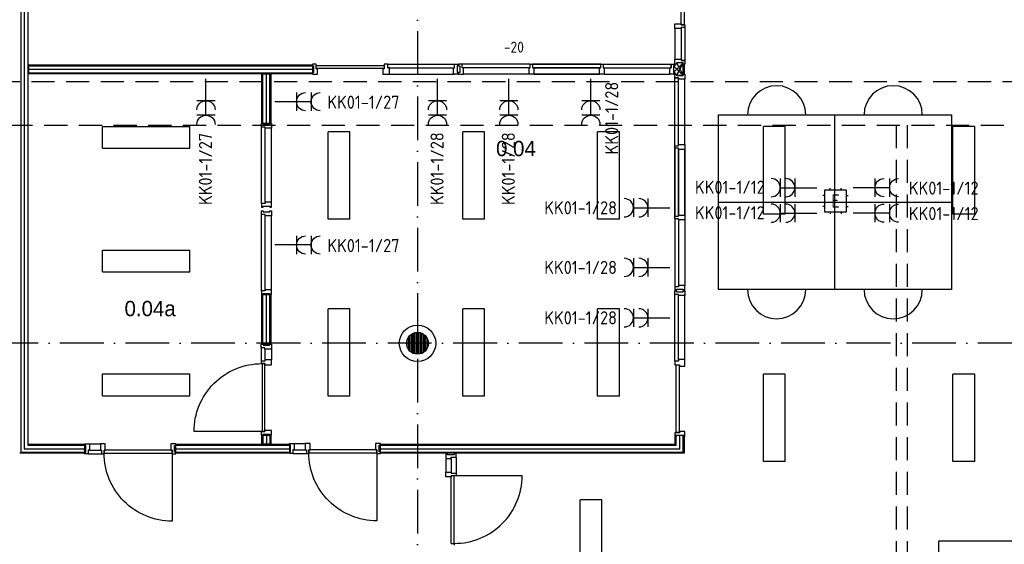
# Model space of a CAD drawing. Header units: millimetres. Extents: x 90707 to 259985, y -1262 to 84291.
# Tile 66 of 75: x 209184 to 222703, y 55048 to 62252. Entities that reach past the tile are written whole.
import ezdxf
from ezdxf.enums import TextEntityAlignment as Align

# ---------------------------------------------------------------- set-up
doc = ezdxf.new("R2010")
doc.units = ezdxf.units.MM
doc.header["$LTSCALE"] = 100
doc.linetypes.add('DASHDOT', pattern=[9, 6, -1.5, 0, -1.5])
doc.linetypes.add('HIDDEN', pattern=[9.525, 6.35, -3.175])
doc.layers.get('0').update_dxf_attribs({"linetype": 'CONTINUOUS'})
for name, color, linetype in [('02-61-70-lijn070', 130, 'CONTINUOUS'), ('AANSLWCD', 3, 'CONTINUOUS'), ('ABNSLWCD_ATTRIB', 2, 'CONTINUOUS'), ('AL$7----_STRAMIEN', 1, 'DASHDOT'), ('AL21K---_ISOLATIE', 1, 'CONTINUOUS'), ('AL22----_BINNENWAND', 7, 'CONTINUOUS'), ('AL31----_BUITENKOZ', 7, 'CONTINUOUS'), ('AL32----_BINNENKOZ', 7, 'CONTINUOUS'), ('AL32----_KOZIJNMERK', 1, 'CONTINUOUS'), ('ALL-----_REFLIJNEN', 8, 'CONTINUOUS'), ('ARMATUUR', 8, 'CONTINUOUS'), ('EB62203-_ATTRIB', 2, 'CONTINUOUS'), ('EB6721--_ATTRIB', 2, 'CONTINUOUS'), ('EL62203-_KRACHT-WCD230', 3, 'CONTINUOUS'), ('EL63103-_LICHT-WCD230V', 3, 'CONTINUOUS'), ('EL6441--_DATACOM', 3, 'CONTINUOUS'), ('EL6721--_GEB-BEH-AUTO', 3, 'CONTINUOUS'), ('VOLGNUMMER', 7, 'CONTINUOUS'), ('W-INSTALLATIE', 8, 'HIDDEN')]:
    doc.layers.add(name, color=color, linetype=linetype)
doc.styles.add('1_8', font='ISO', dxfattribs={"height": 1.8})
doc.styles.add('BURO-035', font='BUROFONT.shx', dxfattribs={"height": 350})
doc.styles.get("Standard").update_dxf_attribs({"font": 'iso.shx'})

# ---------------------------------------------------------------- blocks, each defined once
blk = doc.blocks.new('ES3W2A')
for p, q in [((1.25, 2), (-1.25, 2)), ((0, 2), (0, -3)), ((1.25, 0), (-1.25, 0))]:
    blk.add_line(p, q)
for centre in [(0, 3.25), (0, 1.25)]:
    blk.add_arc(centre, 1.25, 180, 0)
at = {"style": '1_8'}
for tag, flags, p in [('VERMOGEN', 9, (-2.5, 5)), ('GROEP', 8, (0, 5)), ('SCHAK', 8, (2.5, 5)), ('GELIJK', 9, (5, 5)), ('TAL', 8, (2.5, 5)), ('KAST', 9, (7, 5))]:
    blk.add_attdef(tag, text='', height=1.8, rotation=90, dxfattribs=dict(at, flags=flags)).set_placement(p, align=Align.MIDDLE_CENTER)
at = {"style": '1_8', "width": 0.7, "flags": 8}
blk.add_attdef('DOEL', text='', height=1.8, rotation=90, dxfattribs=at).set_placement((-2.5, 5), align=Align.MIDDLE_LEFT)
at = {"style": '1_8', "flags": 9}
blk.add_attdef('M_CODE', text='', height=1.8, dxfattribs=at).set_placement((0, 0), align=Align.MIDDLE_CENTER)
blk = doc.blocks.new('ES1116A2')
at = {"ltscale": 0.5}
for p, q in [((-0.75, 1.5), (-0.75, 1.75)), ((0.75, 1.5), (0.75, 1.75)), ((-1.5, 0.75), (-1.75, 0.75)), ((1.5, 0.75), (1.75, 0.75)), ((-1.5, -0.75), (-1.75, -0.75)), ((1.5, -0.75), (1.75, -0.75)), ((-0.75, -1.5), (-0.75, -1.75)), ((0.75, -1.5), (0.75, -1.75))]:
    blk.add_line(p, q, dxfattribs=at)
blk.add_lwpolyline([(-1.5, -1.5), (1.5, -1.5), (1.5, 1.5), (-1.5, 1.5)], close=True)
at = {"ltscale": 0.5, "style": '1_8'}
for tag, flags, p in [('VERMOGEN', 9, (-2.5, 3.5)), ('GROEP', 8, (0, 3.5)), ('SCHAK', 8, (2.5, 3.5)), ('KAST', 9, (7, 3.5)), ('DOEL', 8, (-2.5, 0))]:
    blk.add_attdef(tag, text='', height=1.8, rotation=90, dxfattribs=dict(at, flags=flags)).set_placement(p, align=Align.MIDDLE_LEFT)
for tag, flags, p in [('GELIJK', 9, (5, 3.5)), ('TAL', 8, (2.5, 3.5))]:
    blk.add_attdef(tag, text='', height=1.8, rotation=90, dxfattribs=dict(at, flags=flags)).set_placement(p, align=Align.MIDDLE_CENTER)
at = {"ltscale": 0.5, "style": '1_8', "flags": 8}
for tag, p in [('NUMMER', (0, 3)), ('CODE', (0, 0))]:
    blk.add_attdef(tag, text='', height=1.8, dxfattribs=at).set_placement(p, align=Align.MIDDLE)
at = {"ltscale": 0.5, "style": '1_8', "flags": 9}
blk.add_attdef('M_CODE', text='', height=1.8, dxfattribs=at).set_placement((0, 0), align=Align.MIDDLE_CENTER)
blk = doc.blocks.new('tafela')
at = {"layer": '02-61-70-lijn070', "color": 9}
for p, q in [((-1600, -1200), (-1600, 1200)), ((-1600, 1200), (1600, 1200)), ((0, -1200), (0, 1200)), ((1600, 1200), (1600, -1200)), ((-1600, 0), (1600, 0)), ((1600, -1200), (-1600, -1200))]:
    blk.add_line(p, q, dxfattribs=at)
for centre, start, end in [((-800, 1200), 0, 180), ((800, 1200), 0, 180), ((-800, -1200), 180, 0), ((800, -1200), 180, 0)]:
    blk.add_arc(centre, 400, start, end, dxfattribs=at)
blk = doc.blocks.new('A$Cca306792')
at = {"layer": 'AL$7----_STRAMIEN', "color": 1}
for points in [[(123528, 78659), (123528, 50404)], [(146222, 59070), (2867, 59070)]]:
    blk.add_lwpolyline(points, dxfattribs=at)
at = {"layer": 'AL22----_BINNENWAND', "color": 8, "linetype": 'Continuous'}
for p, q in [((118081, 76230), (118081, 57575)), ((118176, 76230), (118176, 57670)), ((127010, 62904), (127010, 62853)), ((127199, 62954), (127148, 62954)), ((127060, 62715), (127111, 62715)), ((123488, 58925), (123488, 59214)), ((123488, 58925), (123488, 59214)), ((123508, 58921), (123508, 59218)), ((123508, 58921), (123508, 59218)), ((123528, 58920), (123528, 59220)), ((123528, 58920), (123528, 59220)), ((123548, 58921), (123548, 59218)), ((123548, 58921), (123548, 59218)), ((123568, 58925), (123568, 59214)), ((123568, 58925), (123568, 59214)), ((123388, 59016), (123388, 59123)), ((123388, 59016), (123388, 59123)), ((123408, 58980), (123408, 59160)), ((123408, 58980), (123408, 59160)), ((123428, 58958), (123428, 59181)), ((123428, 58958), (123428, 59181)), ((123448, 58943), (123448, 59196)), ((123448, 58943), (123448, 59196)), ((123468, 58932), (123468, 59207)), ((123468, 58932), (123468, 59207)), ((123588, 58932), (123588, 59207)), ((123588, 58932), (123588, 59207)), ((123608, 58943), (123608, 59196)), ((123608, 58943), (123608, 59196)), ((123628, 58958), (123628, 59181)), ((123628, 58958), (123628, 59181)), ((123648, 58980), (123648, 59160)), ((123648, 58980), (123648, 59160)), ((123668, 59016), (123668, 59123)), ((123668, 59016), (123668, 59123)), ((118128, 57622), (118957, 57622)), ((118176, 57670), (118957, 57670)), ((118191, 57685), (118957, 57685)), ((118957, 57685), (118957, 57560)), ((118957, 57560), (118066, 57560)), ((118081, 57575), (118957, 57575))]:
    blk.add_line(p, q, dxfattribs=at)
at = {"layer": 'AL22----_BINNENWAND', "color": 8}
for p, q in [((123919, 57488), (123919, 57302)), ((123991, 57488), (123991, 57302)), ((124058, 57505), (124058, 57285)), ((123991, 56322), (124031, 56322)), ((124031, 56322), (124031, 56297))]:
    blk.add_line(p, q, dxfattribs=at)
blk.add_lwpolyline([(118191, 62896), (122086, 62896), (122086, 62771), (118191, 62771)], close=True, dxfattribs=at)
at = {"layer": 'AL22----_BINNENWAND', "color": 8, "linetype": 'Continuous'}
for points in [[(118191, 62881), (122086, 62881)], [(122086, 62904), (122086, 62879), (122102, 62879), (122102, 62787), (122086, 62787), (122086, 62765), (122153, 62765), (122153, 62837), (122136, 62837), (122136, 62904), (122086, 62904)], [(123070, 62904), (123070, 62841), (123053, 62841), (123053, 62765), (123143, 62765), (123143, 62853), (123120, 62853), (123120, 62904)], [(123120, 62904), (123070, 62904)], [(123120, 62904), (124037, 62904)], [(124087, 62904), (124087, 62879), (124071, 62879), (124071, 62787), (124087, 62787), (124087, 62765), (124020, 62765), (124020, 62853), (124037, 62853), (124037, 62904), (124087, 62904)], [(124092, 62904), (124092, 62879), (124108, 62879), (124108, 62787), (124092, 62787), (124092, 62765), (124159, 62765), (124159, 62853), (124142, 62853), (124142, 62904), (124092, 62904)], [(125076, 62904), (124142, 62904)], [(125109, 62904), (125109, 62853), (125126, 62853), (125126, 62765), (125059, 62765), (125059, 62853), (125076, 62853), (125076, 62904), (125109, 62904)], [(125109, 62904), (126043, 62904)], [(126043, 62904), (125109, 62904)], [(126076, 62904), (126076, 62853), (126093, 62853), (126093, 62765), (126026, 62765), (126026, 62853), (126043, 62853), (126043, 62904), (126076, 62904)], [(126076, 62904), (127010, 62904)], [(127060, 62904), (127060, 62879), (127044, 62879), (127044, 62787), (127060, 62787), (127060, 62765), (126993, 62765), (126993, 62853), (127010, 62853), (127010, 62904), (127060, 62904)], [(127044, 62787), (127174, 62920)], [(127044, 62879), (127177, 62749)], [(127199, 62904), (127174, 62904), (127174, 62920), (127082, 62920), (127082, 62904), (127060, 62904), (127060, 62971), (127148, 62971), (127148, 62954), (127199, 62954), (127199, 62904)], [(127082, 62920), (127177, 62749)], [(127177, 62749), (127085, 62749), (127174, 62920), (127085, 62749), (127085, 62749)], [(127169, 62904), (127169, 62765)], [(127189, 62904), (127189, 62765)], [(118191, 62786), (122086, 62786)], [(121406, 62089), (121406, 62771)], [(121453, 62089), (121453, 62771)], [(121501, 62089), (121501, 62771)], [(123120, 62853), (124020, 62853)], [(123143, 62765), (124037, 62765)], [(125059, 62853), (124159, 62853)], [(125059, 62765), (124159, 62765)], [(125059, 62765), (124159, 62765)], [(125126, 62853), (126026, 62853)], [(126026, 62853), (125126, 62853)], [(125126, 62765), (126026, 62765)], [(126026, 62765), (125126, 62765)], [(125126, 62765), (126026, 62765)], [(126026, 62765), (125126, 62765)], [(126093, 62853), (126993, 62853)], [(126093, 62765), (126993, 62765)], [(127060, 62765), (127085, 62765), (127085, 62749), (127177, 62749), (127177, 62765), (127199, 62765), (127199, 62698), (127111, 62698), (127111, 62715), (127060, 62715), (127060, 62765)], [(127060, 61781), (127060, 62715)], [(127111, 61798), (127111, 62698)], [(127199, 61798), (127199, 62698)], [(121384, 62089), (121409, 62089), (121409, 62073), (121498, 62073), (121498, 62089), (121523, 62089), (121523, 62022), (121435, 62022), (121435, 62039), (121384, 62039), (121384, 62089)], [(127060, 61253), (127060, 62170)], [(121384, 60989), (121384, 62039)], [(121435, 61006), (121435, 62022)], [(121523, 61006), (121523, 62022)], [(127060, 61781), (127111, 61781), (127111, 61798), (127199, 61798), (127199, 61731), (127111, 61731), (127111, 61748), (127060, 61748), (127060, 61781)], [(127060, 60814), (127060, 61748)], [(127060, 61748), (127060, 60814)], [(127111, 60831), (127111, 61731)], [(127111, 61731), (127111, 60831)], [(127199, 60831), (127199, 61731)], [(127199, 61731), (127199, 60831)], [(127199, 60831), (127199, 61731)], [(127199, 61731), (127199, 60831)], [(127060, 61253), (127060, 61203)], [(121384, 60939), (121409, 60939), (121409, 60955), (121498, 60955), (121498, 60939), (121523, 60939), (121523, 61006), (121435, 61006), (121435, 60989), (121384, 60989), (121384, 60939)], [(121384, 60889), (121409, 60889), (121409, 60873), (121498, 60873), (121498, 60889), (121523, 60889), (121523, 60822), (121435, 60822), (121435, 60839), (121384, 60839), (121384, 60889)], [(121384, 59789), (121384, 60839)], [(121435, 59806), (121435, 60822)], [(121523, 59806), (121523, 60822)], [(127060, 60814), (127111, 60814), (127111, 60831), (127199, 60831), (127199, 60764), (127111, 60764), (127111, 60781), (127060, 60781), (127060, 60814)], [(127060, 60781), (127060, 59847)], [(127111, 60764), (127111, 59864)], [(127199, 60764), (127199, 59864)], [(127199, 60764), (127199, 59864)], [(121384, 59739), (121409, 59739), (121409, 59755), (121498, 59755), (121498, 59739), (121523, 59739), (121523, 59806), (121435, 59806), (121435, 59789), (121384, 59789), (121384, 59739)], [(127060, 59797), (127085, 59797), (127085, 59813), (127177, 59813), (127177, 59797), (127199, 59797), (127199, 59864), (127111, 59864), (127111, 59847), (127060, 59847), (127060, 59797)], [(127060, 59792), (127085, 59792), (127085, 59776), (127177, 59776), (127177, 59792), (127199, 59792), (127199, 59725), (127111, 59725), (127111, 59742), (127060, 59742), (127060, 59792)], [(121406, 59058), (121406, 59739)], [(121453, 59058), (121453, 59739)], [(121501, 59058), (121501, 59739)], [(127060, 58825), (127060, 59742)], [(127111, 58825), (127111, 59725)], [(127199, 58848), (127199, 59742)], [(121382, 59058), (121407, 59058), (121407, 59042), (121499, 59042), (121499, 59058), (121521, 59058), (121521, 58991), (121433, 58991), (121433, 59008), (121382, 59008), (121382, 59058)], [(121382, 59008), (121382, 58824)], [(121433, 58991), (121433, 58841)], [(121521, 58991), (121521, 58841)], [(121382, 58824), (121382, 58791), (121433, 58791), (121433, 58774), (121521, 58774), (121521, 58841), (121433, 58841), (121433, 58824), (121382, 58824), (121382, 58791)], [(127060, 58775), (127123, 58775), (127123, 58758), (127199, 58758), (127199, 58848), (127111, 58848), (127111, 58825), (127060, 58825)], [(127060, 58825), (127060, 58775)], [(121382, 57807), (121407, 57807), (121407, 57823), (121499, 57823), (121499, 57807), (121521, 57807), (121521, 57874), (121433, 57874), (121433, 57857), (121382, 57857), (121382, 57807)], [(121406, 57808), (121406, 57685)], [(121453, 57808), (121453, 57685)], [(121501, 57808), (121501, 57685)], [(123019, 57575), (127176, 57575), (127176, 57807)], [(123019, 57622), (127128, 57622), (127128, 57807)], [(123019, 57670), (127081, 57670), (127081, 57807)], [(127060, 57791), (127085, 57791), (127085, 57807), (127177, 57807), (127177, 57791), (127199, 57791), (127199, 57858), (127127, 57858), (127127, 57841), (127060, 57841), (127060, 57791)], [(118957, 57551), (118957, 57576), (118973, 57576), (118973, 57668), (118957, 57668), (118957, 57690), (119024, 57690), (119024, 57602), (119007, 57602), (119007, 57551), (118957, 57551)], [(119024, 57690), (119174, 57690)], [(119024, 57602), (119174, 57602)], [(119191, 57551), (119224, 57551), (119224, 57602), (119241, 57602), (119241, 57690), (119174, 57690), (119174, 57602), (119191, 57602), (119191, 57551), (119224, 57551)], [(120208, 57551), (120208, 57576), (120192, 57576), (120192, 57668), (120208, 57668), (120208, 57690), (120141, 57690), (120141, 57602), (120158, 57602), (120158, 57551), (120208, 57551)], [(120208, 57670), (121768, 57670)], [(120208, 57622), (121768, 57622)], [(121768, 57555), (121768, 57580), (121784, 57580), (121784, 57672), (121768, 57672), (121768, 57694), (121835, 57694), (121835, 57606), (121818, 57606), (121818, 57555), (121768, 57555)], [(121835, 57694), (121985, 57694)], [(121835, 57606), (121985, 57606)], [(122002, 57555), (122035, 57555), (122035, 57606), (122052, 57606), (122052, 57694), (121985, 57694), (121985, 57606), (122002, 57606), (122002, 57555), (122035, 57555)], [(123019, 57555), (123019, 57580), (123003, 57580), (123003, 57672), (123019, 57672), (123019, 57694), (122952, 57694), (122952, 57606), (122969, 57606), (122969, 57555), (123019, 57555)], [(119007, 57551), (119191, 57551)], [(120208, 57575), (121768, 57575)], [(121818, 57555), (122002, 57555)]]:
    blk.add_lwpolyline(points, dxfattribs=at)
for points in [[(123068, 62884), (123068, 62843), (122138, 62843), (122138, 62884)], [(121391, 62089), (121391, 62771), (121516, 62771), (121516, 62089)], [(121391, 59058), (121391, 59739), (121516, 59739), (121516, 59058)], [(121433, 58791), (121393, 58791), (121393, 57857), (121433, 57857)], [(127080, 58773), (127121, 58773), (127121, 57843), (127080, 57843)], [(121516, 57808), (121516, 57685), (121391, 57685), (121391, 57808)], [(123019, 57685), (127066, 57685), (127066, 57807), (127191, 57807), (127191, 57560), (123019, 57560)], [(118191, 57685), (118191, 57685), (118191, 57685)], [(119224, 57602), (119224, 57562), (120158, 57562), (120158, 57602)], [(120208, 57685), (121768, 57685), (121768, 57560), (120208, 57560)], [(122035, 57606), (122035, 57566), (122969, 57566), (122969, 57606)]]:
    blk.add_lwpolyline(points, close=True, dxfattribs=at)
for points in [[(121393, 57857), (120459, 57857, -0.414214), (121393, 58791, -0.414214)], [(120158, 57562), (120158, 56628, -0.414214), (119224, 57562, -0.414214)], [(122969, 57566), (122969, 56632, -0.414214), (122035, 57566, -0.414214)]]:
    blk.add_lwpolyline(points, format="xyb", dxfattribs=at)
at = {"layer": 'AL22----_BINNENWAND', "color": 8}
for points in [[(124058, 57555), (124033, 57555), (124033, 57539), (123941, 57539), (123941, 57555), (123919, 57555), (123919, 57488), (123991, 57488), (123991, 57505), (124058, 57505), (124058, 57555)], [(124058, 57285), (124058, 57252), (123991, 57252), (123991, 57235), (123919, 57235), (123919, 57302), (123991, 57302), (123991, 57285), (124058, 57285), (124058, 57252)], [(123991, 56322), (123991, 57252)], [(124965, 57252), (124022, 57252)], [(124031, 56322), (124031, 57252)]]:
    blk.add_lwpolyline(points, dxfattribs=at)
at = {"layer": 'AL22----_BINNENWAND', "color": 8, "linetype": 'Continuous'}
for radius in [250, 250, 150, 150]:
    blk.add_circle((123528, 59070), radius, dxfattribs=at)
at = {"layer": 'AL22----_BINNENWAND', "color": 8}
blk.add_arc((124034, 57253), 931, 269.7902, 359.9639, dxfattribs=at)
at = {"layer": 'AL31----_BUITENKOZ', "color": 8, "linetype": 'Continuous'}
blk.add_lwpolyline([(127189, 63443), (127148, 63443), (127148, 64373), (127189, 64373)], close=True, dxfattribs=at)
at = {"layer": 'AL32----_BINNENKOZ', "color": 8}
for points in [[(127199, 63408), (127148, 63408), (127148, 63391), (127060, 63391), (127060, 63458), (127148, 63458), (127148, 63441), (127199, 63441), (127199, 63408)], [(127199, 63408), (127199, 62954)], [(127060, 63391), (127060, 62971)], [(127148, 63391), (127148, 62971)]]:
    blk.add_lwpolyline(points, dxfattribs=at)
at = {"layer": 'ALL-----_REFLIJNEN', "color": 8, "linetype": 'Continuous'}
blk.add_line((118128, 76230), (118128, 57622), dxfattribs=at)
blk.add_lwpolyline([(118191, 62833), (122086, 62833)], dxfattribs=at)
at = {"layer": 'ARMATUUR', "color": 8}
for points in [[(119201, 62049), (120401, 62049)], [(119201, 61749), (119201, 62049)], [(120401, 61749), (120401, 62049)], [(122299, 60773), (122299, 61973)], [(122599, 61973), (122299, 61973)], [(122599, 60773), (122599, 61973)], [(124149, 60773), (124149, 61973)], [(124449, 61973), (124149, 61973)], [(124449, 60773), (124449, 61973)], [(125999, 60773), (125999, 61973)], [(126299, 61973), (125999, 61973)], [(126299, 60773), (126299, 61973)], [(128578, 62045), (128278, 62045)], [(128278, 60845), (128278, 62045)], [(128578, 60845), (128578, 62045)], [(130878, 60845), (130878, 62045)], [(131178, 62045), (130878, 62045)], [(131178, 60845), (131178, 62045)], [(119201, 61749), (120401, 61749)], [(128578, 60845), (128278, 60845)], [(131178, 60845), (130878, 60845)], [(122599, 60773), (122299, 60773)], [(124449, 60773), (124149, 60773)], [(126299, 60773), (125999, 60773)], [(119201, 60049), (119201, 60349)], [(119201, 60349), (120401, 60349)], [(120401, 60049), (120401, 60349)], [(119201, 60049), (120401, 60049)], [(122299, 58345), (122299, 59545)], [(122599, 59545), (122299, 59545)], [(122599, 58345), (122599, 59545)], [(124149, 58345), (124149, 59545)], [(124449, 59545), (124149, 59545)], [(124449, 58345), (124449, 59545)], [(125999, 58345), (125999, 59545)], [(126299, 59545), (125999, 59545)], [(126299, 58345), (126299, 59545)], [(119201, 58349), (119201, 58649)], [(119201, 58649), (120401, 58649)], [(120401, 58349), (120401, 58649)], [(128278, 57445), (128278, 58645)], [(128578, 58645), (128278, 58645)], [(128578, 57445), (128578, 58645)], [(130878, 57445), (130878, 58645)], [(131178, 58645), (130878, 58645)], [(131178, 57445), (131178, 58645)], [(119201, 58349), (120401, 58349)], [(122599, 58345), (122299, 58345)], [(124449, 58345), (124149, 58345)], [(126299, 58345), (125999, 58345)], [(128578, 57445), (128278, 57445)], [(131178, 57445), (130878, 57445)], [(125759, 55722), (125759, 56922)], [(126059, 56922), (125759, 56922)], [(126059, 55722), (126059, 56922)]]:
    blk.add_lwpolyline(points, dxfattribs=at)
at = {"layer": 'AL21K---_ISOLATIE', "color": 8, "style": 'BURO-035'}
for s, p in [('0.04', (124606, 61640)), ('0.04a', (119505, 59442))]:
    blk.add_text(s, height=210, dxfattribs=at).set_placement(p)
at = {"layer": 'AL32----_KOZIJNMERK', "color": 8, "insert": (124713, 63212), "char_height": 150, "width": 1868, "attachment_point": 1}
blk.add_mtext('-20', dxfattribs=at)
at = {"layer": 'VOLGNUMMER', "color": 252, "linetype": 'ByBlock'}
for tag, p in [('0.28', (16187, 74214)), ('0.16', (78893, 73105)), ('0.17', (62961, 72994)), ('0.29', (35887, 72529)), ('0.18', (53124, 64542)), ('0.701', (85482, 63517)), ('0.32', (36092, 63166)), ('0.30', (29366, 63128)), ('0.12', (90689, 63024)), ('0.29A', (33165, 62745)), ('0.30', (38191, 61494)), ('0.19', (61479, 61433)), ('0.27', (17657, 61363)), ('0.14', (89762, 60088)), ('0.33', (45869, 59450)), ('0.15', (73454, 57402)), ('0.801', (112714, 57073)), ('0.25', (28058, 57013)), ('0.18A', (61029, 56759)), ('0.26A', (36299, 54851)), ('0.20', (60895, 53506)), ('0.800', (90980, 50804)), ('0.25A', (73288, 48435)), ('0.21', (58702, 48178)), ('0.300', (94483, 48257)), ('0.24', (35041, 47783)), ('0.102', (87631, 47613)), ('0.26', (18559, 46119)), ('0.203', (95795, 46197)), ('0.802', (68387, 42721)), ('0.204', (95497, 42149)), ('0.07B', (66790, 38909)), ('0.702', (95327, 36513))]:
    blk.add_attdef(tag, text='', height=250, dxfattribs=at).set_placement(p, align=Align.MIDDLE_CENTER)
at = {"layer": 'VOLGNUMMER', "color": 8, "linetype": 'ByBlock'}
blk.add_attdef('0.600', text='', height=250, dxfattribs=at).set_placement((96800, 48300), align=Align.MIDDLE_CENTER)

msp = doc.modelspace()

# ---------------------------------------------------------------- linework, layer by layer
at = {"layer": 'W-INSTALLATIE', "ltscale": 0.5}
for p, q in [((208868, 61405), (223868, 61405)), ((208568, 60805), (224418, 60805)), ((221218, 60805), (221218, 51330)), ((221368, 60805), (221368, 51180))]:
    msp.add_line(p, q, dxfattribs=at)

# ---------------------------------------------------------------- block references
at = {"layer": '02-61-70-lijn070'}
msp.add_blockref('tafela', (220377, 59745), dxfattribs=at)
at = {"layer": '02-61-70-lijn070', "rotation": 270}
msp.add_blockref('tafela', (223002, 53495), dxfattribs=at)
at = {"layer": 'AANSLWCD'}
ref = msp.add_blockref('ES3W2A', (212985, 61126), dxfattribs=dict(at, xscale=-100, yscale=100, zscale=100, rotation=270))
ref.add_attrib('GROEP', 'KK01-1/27', dxfattribs={"layer": 'ABNSLWCD_ATTRIB', "color": 1, "height": 180, "rotation": 360, "style": '1_8', "flags": 8}).set_placement((214398, 61119), align=Align.MIDDLE_RIGHT)
ref = msp.add_blockref('ES3W2A', (217810, 59669), dxfattribs=dict(at, xscale=100, yscale=100, zscale=100, rotation=90))
ref.add_attrib('GROEP', 'KK01-1/28', dxfattribs={"layer": 'ABNSLWCD_ATTRIB', "color": 1, "height": 180, "style": '1_8', "flags": 8}).set_placement((217385, 59669), align=Align.MIDDLE_RIGHT)
ref = msp.add_blockref('ES3W2A', (212985, 59158), dxfattribs=dict(at, xscale=-100, yscale=100, zscale=100, rotation=270))
ref.add_attrib('GROEP', 'KK01-1/27', dxfattribs={"layer": 'ABNSLWCD_ATTRIB', "color": 1, "height": 180, "rotation": 360, "style": '1_8', "flags": 8}).set_placement((214398, 59150), align=Align.MIDDLE_RIGHT)
ref = msp.add_blockref('ES3W2A', (217810, 58850), dxfattribs=dict(at, xscale=100, yscale=100, zscale=100, rotation=90))
ref.add_attrib('GROEP', 'KK01-1/28', dxfattribs={"layer": 'ABNSLWCD_ATTRIB', "color": 1, "height": 180, "style": '1_8', "flags": 8}).set_placement((217385, 58850), align=Align.MIDDLE_RIGHT)
ref = msp.add_blockref('ES3W2A', (217810, 58158), dxfattribs=dict(at, xscale=100, yscale=100, zscale=100, rotation=90))
ref.add_attrib('GROEP', 'KK01-1/28', dxfattribs={"layer": 'ABNSLWCD_ATTRIB', "color": 1, "height": 180, "style": '1_8', "flags": 8}).set_placement((217385, 58158), align=Align.MIDDLE_RIGHT)
at = {"layer": 'EL62203-_KRACHT-WCD230'}
ref = msp.add_blockref('ES3W2A', (217026, 61139), dxfattribs=dict(at, xscale=-100, yscale=100, zscale=100, rotation=180))
ref.add_attrib('GROEP', 'KK01-1/28', dxfattribs={"layer": 'EB62203-_ATTRIB', "color": 1, "height": 180, "rotation": 90, "style": '1_8', "flags": 8}).set_placement((217312, 60401), align=Align.MIDDLE_LEFT)
ref = msp.add_blockref('ES3W2A', (211741, 61139), dxfattribs=dict(at, xscale=-100, yscale=100, zscale=100, rotation=180))
ref.add_attrib('GROEP', 'KK01-1/27', dxfattribs={"layer": 'EB62203-_ATTRIB', "color": 1, "height": 180, "rotation": 90, "style": '1_8', "flags": 8}).set_placement((211734, 59707), align=Align.MIDDLE_LEFT)
ref = msp.add_blockref('ES3W2A', (214921, 61139), dxfattribs=dict(at, xscale=-100, yscale=100, zscale=100, rotation=180))
ref.add_attrib('GROEP', 'KK01-1/28', dxfattribs={"layer": 'EB62203-_ATTRIB', "color": 1, "height": 180, "rotation": 90, "style": '1_8', "flags": 8}).set_placement((214914, 59707), align=Align.MIDDLE_LEFT)
ref = msp.add_blockref('ES3W2A', (215900, 61139), dxfattribs=dict(at, xscale=-100, yscale=100, zscale=100, rotation=180))
ref.add_attrib('GROEP', 'KK01-1/28', dxfattribs={"layer": 'EB62203-_ATTRIB', "color": 1, "height": 180, "rotation": 90, "style": '1_8', "flags": 8}).set_placement((215893, 59707), align=Align.MIDDLE_LEFT)
at = {"layer": 'EL63103-_LICHT-WCD230V'}
ref = msp.add_blockref('ES3W2A', (219827, 59945), dxfattribs=dict(at, xscale=100, yscale=100, zscale=100, rotation=90))
ref.add_attrib('GROEP', 'KK01-1/12', dxfattribs={"layer": 'EB62203-_ATTRIB', "color": 1, "height": 180, "style": '1_8', "flags": 8}).set_placement((219413, 59951), align=Align.MIDDLE_RIGHT)
ref = msp.add_blockref('ES3W2A', (220927, 59945), dxfattribs=dict(at, xscale=-100, yscale=100, zscale=100, rotation=270))
ref.add_attrib('GROEP', 'KK01-1/12', dxfattribs={"layer": 'EB62203-_ATTRIB', "color": 1, "height": 180, "style": '1_8', "flags": 8}).set_placement((222350, 59939), align=Align.MIDDLE_RIGHT)
ref = msp.add_blockref('ES3W2A', (219827, 59595), dxfattribs=dict(at, xscale=100, yscale=100, zscale=100, rotation=90))
ref.add_attrib('GROEP', 'KK01-1/12', dxfattribs={"layer": 'EB62203-_ATTRIB', "color": 1, "height": 180, "style": '1_8', "flags": 8}).set_placement((219413, 59601), align=Align.MIDDLE_RIGHT)
ref = msp.add_blockref('ES3W2A', (220927, 59595), dxfattribs=dict(at, xscale=-100, yscale=100, zscale=100, rotation=270))
ref.add_attrib('GROEP', 'KK01-1/12', dxfattribs={"layer": 'EB62203-_ATTRIB', "color": 1, "height": 180, "style": '1_8', "flags": 8}).set_placement((222350, 59589), align=Align.MIDDLE_RIGHT)
at = {"layer": 'EL6441--_DATACOM'}
msp.add_blockref('A$Cca306792', (91118, -1262), dxfattribs=at)
at = {"layer": 'EL6721--_GEB-BEH-AUTO'}
ref = msp.add_blockref('ES1116A2', (220386, 59762), dxfattribs=dict(at, xscale=100, yscale=100, zscale=100))
ref.add_attrib('CODE', 'E', dxfattribs={"layer": 'EB6721--_ATTRIB', "color": 1, "height": 180, "style": '1_8', "flags": 8}).set_placement((220386, 59762), align=Align.MIDDLE)

doc.saveas('drawing.dxf')
